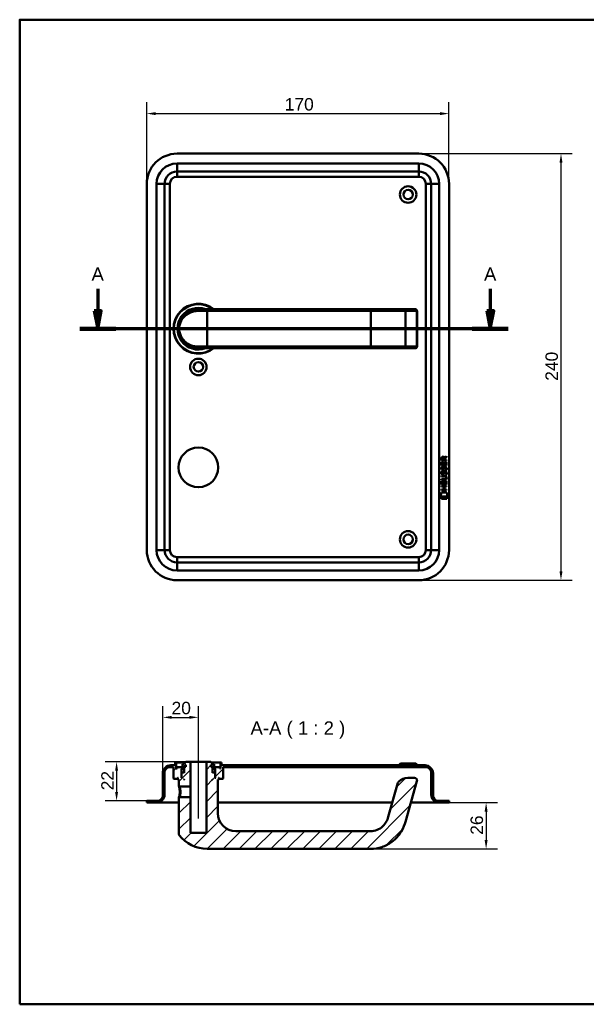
# Model space of a CAD drawing. Header units: millimetres. Extents: x 20 to 833, y 20 to 574.
# Tile 1 of 8: x 20 to 339, y 20 to 574. Entities that reach past the tile are written whole.
import ezdxf

# ---------------------------------------------------------------- set-up
doc = ezdxf.new("R2010")
doc.units = ezdxf.units.MM
doc.header["$LTSCALE"] = 2
for name, color, linetype, lineweight in [('Bemaßungen(DIN)', 7, 'Continuous', 25), ('Mittellinie(DIN)', 7, 'Continuous', 25), ('Schnittansichtslinien(DIN)', 7, 'Continuous', 70), ('Sichtbare Kanten(DIN)', 7, 'Continuous', 50), ('Sichtbare tangentiale Kanten(DIN)', 7, 'Continuous', 50), ('Skizziergeometrie(DIN)', 7, 'Continuous', 50), ('Symbole(DIN)', 7, 'Continuous', 25)]:
    doc.layers.add(name, color=color, linetype=linetype, lineweight=lineweight)
doc.layers.add('Schraffur', color=179, linetype='Continuous', lineweight=9, true_color=0x1e1e47)
doc.styles.add('Aktuell-DINGroßer Text', font='arial.ttf')
doc.styles.add('STANDARD-DIN~0', font='arial.ttf')
doc.dimstyles.new('CAD-LAN', dxfattribs={"dimscale": 2, "dimtxt": 3.5, "dimasz": 2.5, "dimexe": 3.175, "dimexo": 0, "dimgap": 0.8, "dimtad": 1, "dimrnd": 1e-08, "dimtxsty": 'STANDARD-DIN~0', "dimcen": 0.09, "dimdle": 10, "dimclrd": 250, "dimclre": 250, "dimclrt": 250, "dimadec": 0, "dimazin": 2, "dimtfac": 1, "dimtmove": 0, "dimatfit": 3, "dimfxl": 1, "dimtolj": 1, "dimtzin": 0, "dimlwd": 25, "dimlwe": 25, "dimarcsym": 0})

# ---------------------------------------------------------------- blocks, each defined once
blk = doc.blocks.new('Ränder Standardrahmen')
at = {"layer": 'Skizziergeometrie(DIN)', "flags": 128}
blk.add_lwpolyline([(10, 10), (10, 287), (410, 287), (410, 10), (10, 10)], dxfattribs=at)
blk = doc.blocks.new('*D22')
at = {"layer": 'Bemaßungen(DIN)', "color": 250, "linetype": 'Continuous', "lineweight": 25, "true_color": 0x3f3f3f, "transparency": 16777216}
for p, q in [((91.5, 481.62), (91.5, 527.51)), ((261.5, 481.62), (261.5, 527.51)), ((96.5, 521.16), (256.5, 521.16))]:
    blk.add_line(p, q, dxfattribs=at)
at = {"layer": 'Bemaßungen(DIN)', "color": 250, "linetype": 'Continuous', "true_color": 0x3f3f3f, "transparency": 16777216}
for points in [[(96.5, 521.99), (96.5, 520.32), (91.5, 521.16)], [(256.5, 521.99), (256.5, 520.32), (261.5, 521.16)]]:
    blk.add_solid(points, dxfattribs=at)
at = {"layer": 'Defpoints', "color": 0, "linetype": 'Continuous', "transparency": 16777216}
for p in [(261.5, 521.16), (91.5, 481.62), (261.5, 481.62)]:
    blk.add_point(p, dxfattribs=at)
at = {"layer": 'Bemaßungen(DIN)', "color": 250, "linetype": 'Continuous', "lineweight": 25, "true_color": 0x3f3f3f, "transparency": 16777216, "insert": (169.11, 529.9), "char_height": 7, "attachment_point": 1, "style": 'STANDARD-DIN~0'}
blk.add_mtext('\\A1;170', dxfattribs=at)
blk = doc.blocks.new('*D23')
at = {"layer": 'Bemaßungen(DIN)', "color": 250, "linetype": 'Continuous', "lineweight": 25, "true_color": 0x3f3f3f, "transparency": 16777216}
for p, q in [((244.5, 498.62), (330.85, 498.62)), ((324.5, 493.62), (324.5, 263.62)), ((244.5, 258.62), (330.85, 258.62))]:
    blk.add_line(p, q, dxfattribs=at)
at = {"layer": 'Bemaßungen(DIN)', "color": 250, "linetype": 'Continuous', "true_color": 0x3f3f3f, "transparency": 16777216}
for points in [[(323.67, 493.62), (325.34, 493.62), (324.5, 498.62)], [(323.67, 263.62), (325.34, 263.62), (324.5, 258.62)]]:
    blk.add_solid(points, dxfattribs=at)
at = {"layer": 'Defpoints', "color": 0, "linetype": 'Continuous', "transparency": 16777216}
for p in [(244.5, 498.62), (244.5, 258.62), (324.5, 258.62)]:
    blk.add_point(p, dxfattribs=at)
at = {"layer": 'Bemaßungen(DIN)', "color": 250, "linetype": 'Continuous', "lineweight": 25, "true_color": 0x3f3f3f, "transparency": 16777216, "insert": (315.76, 370.84), "char_height": 7, "attachment_point": 1, "rotation": 90, "style": 'STANDARD-DIN~0'}
blk.add_mtext('\\A1;240', dxfattribs=at)
blk = doc.blocks.new('2DTransSchnitt0')
at = {"layer": 'Schnittansichtslinien(DIN)', "linetype": 'Continuous'}
for p, q in [((31.95, 211.28), (31.95, 205.06)), ((142.35, 211.28), (142.35, 205.06)), ((30.95, 205.06), (31.95, 200.06)), ((32.95, 205.06), (30.95, 205.06)), ((31.95, 205.06), (31.95, 200.06)), ((31.95, 200.06), (32.95, 205.06)), ((141.35, 205.06), (142.35, 200.06)), ((143.35, 205.06), (141.35, 205.06)), ((142.35, 205.06), (142.35, 200.06)), ((142.35, 200.06), (143.35, 205.06)), ((147.44, 200.06), (26.87, 200.06))]:
    blk.add_line(p, q, dxfattribs=at)
at = {"layer": 'Schnittansichtslinien(DIN)', "linetype": 'Continuous', "lineweight": 140}
for p, q in [((37.04, 200.06), (26.87, 200.06)), ((147.44, 200.06), (137.27, 200.06))]:
    blk.add_line(p, q, dxfattribs=at)
at = {"layer": 'Schnittansichtslinien(DIN)', "linetype": 'Continuous', "flags": 128}
for points in [[(30.95, 205.06), (31.95, 200.06), (32.95, 205.06), (30.95, 205.06)], [(141.35, 205.06), (142.35, 200.06), (143.35, 205.06), (141.35, 205.06)]]:
    blk.add_lwpolyline(points, dxfattribs=at)
at = {"layer": 'Schnittansichtslinien(DIN)'}
for points in [[(30.95, 205.06), (31.95, 200.06), (32.95, 205.06), (30.95, 205.06)], [(141.35, 205.06), (142.35, 200.06), (143.35, 205.06), (141.35, 205.06)]]:
    blk.add_solid(points, dxfattribs=at)
at = {"layer": 'Schnittansichtslinien(DIN)', "char_height": 3.73, "attachment_point": 7, "style": 'Aktuell-DINGroßer Text'}
for insert in [(30.2, 213.56), (140.6, 213.56)]:
    blk.add_mtext('A', dxfattribs=dict(at, insert=insert))
blk = doc.blocks.new('*D25')
at = {"layer": 'Bemaßungen(DIN)', "color": 250, "linetype": 'Continuous', "lineweight": 25, "true_color": 0x3f3f3f, "transparency": 16777216}
for p, q in [((100.5, 149.96), (100.5, 187.81)), ((120.5, 161.46), (120.5, 187.81)), ((105.5, 181.46), (115.5, 181.46))]:
    blk.add_line(p, q, dxfattribs=at)
at = {"layer": 'Bemaßungen(DIN)', "color": 250, "linetype": 'Continuous', "true_color": 0x3f3f3f, "transparency": 16777216}
for points in [[(105.5, 182.29), (105.5, 180.63), (100.5, 181.46)], [(115.5, 182.29), (115.5, 180.63), (120.5, 181.46)]]:
    blk.add_solid(points, dxfattribs=at)
at = {"layer": 'Defpoints', "color": 0, "linetype": 'Continuous', "transparency": 16777216}
for p in [(120.5, 181.46), (120.5, 161.46), (100.5, 149.96)]:
    blk.add_point(p, dxfattribs=at)
at = {"layer": 'Bemaßungen(DIN)', "color": 250, "linetype": 'Continuous', "lineweight": 25, "true_color": 0x3f3f3f, "transparency": 16777216, "insert": (105.44, 190.21), "char_height": 7, "attachment_point": 1, "style": 'STANDARD-DIN~0'}
blk.add_mtext('\\A1;20', dxfattribs=at)
blk = doc.blocks.new('*D26')
at = {"layer": 'Bemaßungen(DIN)', "color": 250, "linetype": 'Continuous', "lineweight": 25, "true_color": 0x3f3f3f, "transparency": 16777216}
for p, q in [((113.5, 156.46), (68.15, 156.46)), ((74.5, 151.46), (74.5, 139.46)), ((91.5, 134.46), (68.15, 134.46))]:
    blk.add_line(p, q, dxfattribs=at)
at = {"layer": 'Bemaßungen(DIN)', "color": 250, "linetype": 'Continuous', "true_color": 0x3f3f3f, "transparency": 16777216}
for points in [[(73.67, 151.46), (75.34, 151.46), (74.5, 156.46)], [(73.67, 139.46), (75.34, 139.46), (74.5, 134.46)]]:
    blk.add_solid(points, dxfattribs=at)
at = {"layer": 'Defpoints', "color": 0, "linetype": 'Continuous', "transparency": 16777216}
for p in [(113.5, 156.46), (74.5, 134.46), (91.5, 134.46)]:
    blk.add_point(p, dxfattribs=at)
at = {"layer": 'Bemaßungen(DIN)', "color": 250, "linetype": 'Continuous', "lineweight": 25, "true_color": 0x3f3f3f, "transparency": 16777216, "insert": (65.88, 140.42), "char_height": 7, "attachment_point": 1, "rotation": 90, "style": 'STANDARD-DIN~0'}
blk.add_mtext('\\A1;22', dxfattribs=at)
blk = doc.blocks.new('*D27')
at = {"layer": 'Bemaßungen(DIN)', "color": 250, "linetype": 'Continuous', "lineweight": 25, "true_color": 0x3f3f3f, "transparency": 16777216}
for p, q in [((261.5, 133.46), (288.73, 133.46)), ((282.38, 128.46), (282.38, 112.46)), ((217.5, 107.46), (288.73, 107.46))]:
    blk.add_line(p, q, dxfattribs=at)
at = {"layer": 'Bemaßungen(DIN)', "color": 250, "linetype": 'Continuous', "true_color": 0x3f3f3f, "transparency": 16777216}
for points in [[(281.55, 128.46), (283.22, 128.46), (282.38, 133.46)], [(281.55, 112.46), (283.22, 112.46), (282.38, 107.46)]]:
    blk.add_solid(points, dxfattribs=at)
at = {"layer": 'Defpoints', "color": 0, "linetype": 'Continuous', "transparency": 16777216}
for p in [(261.5, 133.46), (217.5, 107.46), (282.38, 107.46)]:
    blk.add_point(p, dxfattribs=at)
at = {"layer": 'Bemaßungen(DIN)', "color": 250, "linetype": 'Continuous', "lineweight": 25, "true_color": 0x3f3f3f, "transparency": 16777216, "insert": (273.64, 115.39), "char_height": 7, "attachment_point": 1, "rotation": 90, "style": 'STANDARD-DIN~0'}
blk.add_mtext('\\A1;26', dxfattribs=at)

msp = doc.modelspace()

# ---------------------------------------------------------------- hatches: boundary and pattern name
at = {"layer": 'Schraffur'}
h = msp.add_hatch(dxfattribs=at)
h.set_pattern_fill('ANSI31', color=256, scale=50.8, style=0)
h.set_pattern_definition([(45, (0, 0), (-4.49013, 4.49013), [])])
edge = h.paths.add_edge_path()
edge.add_spline(control_points=[(109.5038, 115.8014), (109.5026, 115.7189), (109.5126, 115.6054), (109.5927, 115.373), (109.6458, 115.2749), (109.7128, 115.1875)], knot_values=[-0.07374439, -0.07374439, -0.07374439, -0.07374439, -0.03304922, -0.03304922, 0, 0, 0, 0], degree=3, periodic=0)
edge.add_ellipse((125.5038, 127.4613), major_axis=(-15.791, -12.2737), ratio=1, start_angle=0, end_angle=52.1434)
edge.add_line((125.5038, 107.4613), (217.5038, 107.4613))
edge.add_spline(control_points=[(217.5038, 107.4613), (219.6135, 107.4613), (221.7209, 107.8037), (225.7318, 109.1156), (227.6243, 110.0817), (231.6081, 113.004), (233.3467, 115.0213), (235.9804, 119.3674), (236.4892, 121.112), (236.9426, 122.6933)], knot_values=[-1.63341139, -1.63341139, -1.63341139, -1.63341139, -1.29117939, -1.29117939, -0.94883282, -0.94883282, -0.49351106, -0.49351106, 0, 0, 0, 0], degree=3, periodic=0)
edge.add_line((236.9426, 122.6933), (243.496, 145.5478))
edge.add_ellipse((242.0542, 145.9613), major_axis=(1.4419, -0.4135), ratio=1, start_angle=0, end_angle=106)
edge.add_line((242.0542, 147.4613), (238.3507, 147.4613))
edge.add_ellipse((238.3507, 140.4613), major_axis=(0, 7), ratio=1, start_angle=0, end_angle=48.30264)
edge.add_ellipse((234.244, 144.1198), major_axis=(-1.12, 0.9978), ratio=1, start_angle=0, end_angle=25.69736)
edge.add_line((232.8021, 144.5333), (227.33, 125.4496))
edge.add_spline(control_points=[(227.33, 125.4496), (227.0454, 124.4571), (226.6704, 123.4818), (225.8515, 122.0426), (225.2552, 121.1098), (223.3099, 119.3048), (222.228, 118.6096), (219.8215, 117.6547), (218.596, 117.4613), (217.5038, 117.4613)], knot_values=[-1.5570511, -1.5570511, -1.5570511, -1.5570511, -0.98479747, -0.98479747, -0.63926316, -0.63926316, -0.32765966, -0.32765966, 0, 0, 0, 0], degree=3, periodic=0)
edge.add_line((217.5038, 117.4613), (141.5038, 117.4613))
edge.add_ellipse((141.5038, 127.4613), major_axis=(0, -10), ratio=1, start_angle=270, end_angle=360, ccw=False)
edge.add_line((131.5038, 127.4613), (131.5038, 146.4613))
edge.add_line((131.5038, 146.4613), (131.8038, 146.4613))
edge.add_line((131.8038, 146.4613), (132.0038, 146.6613))
edge.add_line((132.0038, 146.6613), (132.0038, 147.2613))
edge.add_line((132.0038, 147.2613), (131.8038, 147.4613))
edge.add_line((131.8038, 147.4613), (132.1038, 147.4613))
edge.add_line((132.1038, 147.4613), (132.1038, 146.9613))
edge.add_line((132.1038, 146.9613), (132.2038, 146.8613))
edge.add_line((132.2038, 146.8613), (134.3038, 146.8613))
edge.add_line((134.3038, 146.8613), (134.5038, 147.0613))
edge.add_line((134.5038, 147.0613), (134.5038, 153.4613))
edge.add_line((134.5038, 153.4613), (248.5038, 153.4613))
edge.add_ellipse((248.5038, 150.4613), major_axis=(0, 3), ratio=1, start_angle=270, end_angle=360, ccw=False)
edge.add_line((251.5038, 150.4613), (251.5038, 137.9613))
edge.add_ellipse((256.0038, 137.9613), major_axis=(-4.5, 0), ratio=1, start_angle=0, end_angle=90)
edge.add_line((256.0038, 133.4613), (261.5038, 133.4613))
edge.add_line((261.5038, 133.4613), (261.5038, 134.4613))
edge.add_line((261.5038, 134.4613), (255.5038, 134.4613))
edge.add_ellipse((255.5038, 137.4613), major_axis=(0, -3), ratio=1, start_angle=270, end_angle=360, ccw=False)
edge.add_line((252.5038, 137.4613), (252.5038, 149.9613))
edge.add_ellipse((248.0038, 149.9613), major_axis=(4.5, 0), ratio=1, start_angle=0, end_angle=90)
edge.add_line((248.0038, 154.4613), (133.5038, 154.4613))
edge.add_line((133.5038, 154.4613), (133.5038, 155.9613))
edge.add_line((133.5038, 155.9613), (133.0038, 155.9613))
edge.add_line((133.0038, 155.9613), (133.0038, 152.6613))
edge.add_line((133.0038, 152.6613), (132.5038, 152.6613))
edge.add_line((132.5038, 152.6613), (132.5038, 153.4613))
edge.add_line((132.5038, 153.4613), (129.5038, 153.4613))
edge.add_line((129.5038, 153.4613), (129.5038, 152.6613))
edge.add_line((129.5038, 152.6613), (130.2538, 152.6613))
edge.add_line((130.2538, 152.6613), (130.0538, 152.4613))
edge.add_line((130.0538, 152.4613), (130.0538, 147.6613))
edge.add_line((130.0538, 147.6613), (130.2538, 147.4613))
edge.add_line((130.2538, 147.4613), (130.0038, 147.4613))
edge.add_line((130.0038, 147.4613), (130.0038, 150.2613))
edge.add_line((130.0038, 150.2613), (129.8038, 150.4613))
edge.add_line((129.8038, 150.4613), (128.7038, 150.4613))
edge.add_line((128.7038, 150.4613), (128.5038, 150.2613))
edge.add_line((128.5038, 150.2613), (128.5038, 153.6613))
edge.add_line((128.5038, 153.6613), (129.4705, 153.6613))
edge.add_line((129.4705, 153.6613), (129.4705, 155.1613))
edge.add_line((129.4705, 155.1613), (128.5038, 155.1613))
edge.add_line((128.5038, 155.1613), (128.5038, 155.4613))
edge.add_line((128.5038, 155.4613), (127.5038, 156.4613))
edge.add_line((127.5038, 156.4613), (125.0038, 156.4613))
edge.add_line((125.0038, 156.4613), (125.0038, 116.4613))
edge.add_line((125.0038, 116.4613), (116.0038, 116.4613))
edge.add_line((116.0038, 116.4613), (116.0038, 136.4613))
edge.add_line((116.0038, 136.4613), (109.8752, 136.4613))
edge.add_spline(control_points=[(109.8752, 136.4613), (109.8136, 136.4012), (109.7518, 136.3413), (109.6278, 136.2211), (109.5656, 136.1608), (109.5038, 136.1006)], knot_values=[-0.05180339, -0.05180339, -0.05180339, -0.05180339, -0.02598799, -0.02598799, 0, 0, 0, 0], degree=3, periodic=0)
edge.add_line((109.5038, 136.1006), (109.5038, 115.8014))
h.paths.add_polyline_path([(127.6038, 154.7613), (127.9679, 154.7613), (127.9679, 153.6613), (127.6038, 153.6613)], flags=0)
h.paths.add_polyline_path([(128.5038, 146.6613), (128.7038, 146.4613), (128.5038, 146.4613)], flags=0)
edge = h.paths.add_edge_path()
edge.add_ellipse((97.5038, 137.4613), major_axis=(3, 0), ratio=1, start_angle=270, end_angle=360)
edge.add_line((100.5038, 137.4613), (100.5038, 149.9613))
edge.add_ellipse((105.0038, 149.9613), major_axis=(0, 4.5), ratio=1, start_angle=0, end_angle=90, ccw=False)
edge.add_line((105.0038, 154.4613), (107.5038, 154.4613))
edge.add_line((107.5038, 154.4613), (107.5038, 155.9613))
edge.add_line((107.5038, 155.9613), (108.0038, 155.9613))
edge.add_line((108.0038, 155.9613), (108.0038, 152.6613))
edge.add_line((108.0038, 152.6613), (108.5038, 152.6613))
edge.add_line((108.5038, 152.6613), (108.5038, 153.4613))
edge.add_line((108.5038, 153.4613), (111.5038, 153.4613))
edge.add_line((111.5038, 153.4613), (111.5038, 152.6613))
edge.add_line((111.5038, 152.6613), (110.7538, 152.6613))
edge.add_line((110.7538, 152.6613), (110.9538, 152.4613))
edge.add_line((110.9538, 152.4613), (110.9538, 147.6613))
edge.add_line((110.9538, 147.6613), (110.7538, 147.4613))
edge.add_line((110.7538, 147.4613), (111.0038, 147.4613))
edge.add_line((111.0038, 147.4613), (111.0038, 150.2613))
edge.add_line((111.0038, 150.2613), (111.2038, 150.4613))
edge.add_line((111.2038, 150.4613), (112.3038, 150.4613))
edge.add_line((112.3038, 150.4613), (112.5038, 150.2613))
edge.add_line((112.5038, 150.2613), (112.5038, 153.6613))
edge.add_line((112.5038, 153.6613), (111.5372, 153.6613))
edge.add_line((111.5372, 153.6613), (111.5372, 155.1613))
edge.add_line((111.5372, 155.1613), (112.5038, 155.1613))
edge.add_line((112.5038, 155.1613), (112.5038, 155.4613))
edge.add_line((112.5038, 155.4613), (113.5038, 156.4613))
edge.add_line((113.5038, 156.4613), (116.0038, 156.4613))
edge.add_line((116.0038, 156.4613), (116.0038, 142.4613))
edge.add_line((116.0038, 142.4613), (109.8764, 142.4613))
edge.add_spline(control_points=[(109.8764, 142.4613), (109.8148, 142.5214), (109.753, 142.5813), (109.629, 142.7015), (109.5668, 142.7618), (109.5038, 142.8221)], knot_values=[-0.05197405, -0.05197405, -0.05197405, -0.05197405, -0.02615171, -0.02615171, -0.00016468, -0.00016468, -0.00016468, -0.00016468], degree=3, periodic=0)
edge.add_line((109.5038, 142.8221), (109.5038, 146.4613))
edge.add_line((109.5038, 146.4613), (109.2038, 146.4613))
edge.add_line((109.2038, 146.4613), (109.0038, 146.6613))
edge.add_line((109.0038, 146.6613), (109.0038, 147.2613))
edge.add_line((109.0038, 147.2613), (109.2038, 147.4613))
edge.add_line((109.2038, 147.4613), (108.9038, 147.4613))
edge.add_line((108.9038, 147.4613), (108.9038, 146.9613))
edge.add_line((108.9038, 146.9613), (108.8038, 146.8613))
edge.add_line((108.8038, 146.8613), (106.7038, 146.8613))
edge.add_line((106.7038, 146.8613), (106.5038, 147.0613))
edge.add_line((106.5038, 147.0613), (106.5038, 153.4613))
edge.add_line((106.5038, 153.4613), (104.5038, 153.4613))
edge.add_ellipse((104.5038, 150.4613), major_axis=(-3, 0), ratio=1, start_angle=270, end_angle=360)
edge.add_line((101.5038, 150.4613), (101.5038, 137.9613))
edge.add_ellipse((97.0038, 137.9613), major_axis=(0, -4.5), ratio=1, start_angle=0, end_angle=90, ccw=False)
edge.add_line((97.0038, 133.4613), (91.5038, 133.4613))
edge.add_line((91.5038, 133.4613), (91.5038, 134.4613))
edge.add_line((91.5038, 134.4613), (97.5038, 134.4613))
h.paths.add_polyline_path([(112.3038, 146.4613), (112.5038, 146.6613), (112.5038, 146.4613)], flags=0)
h.paths.add_polyline_path([(113.0398, 154.7613), (113.4038, 154.7613), (113.4038, 153.6613), (113.0398, 153.6613)], flags=0)

# ---------------------------------------------------------------- linework, layer by layer
at = {"layer": 'Mittellinie(DIN)', "linetype": 'Continuous'}
msp.add_line((120.5038, 124.4613), (120.5038, 161.4613), dxfattribs=at)
at = {"layer": 'Sichtbare Kanten(DIN)'}
for p, q in [((244.5038, 498.6188), (108.5038, 498.6188)), ((108.5038, 488.6188), (244.5038, 488.6188)), ((91.5038, 481.6188), (91.5038, 275.6188)), ((101.5038, 275.6188), (101.5038, 481.6188)), ((251.5038, 481.6188), (251.5038, 275.6188)), ((261.5038, 275.6188), (261.5038, 481.6188)), ((120.5038, 411.1188), (125.5038, 411.1188)), ((217.5038, 411.1188), (125.5038, 411.1188)), ((235.9814, 411.1188), (217.5038, 411.1188)), ((242.5348, 411.1188), (235.9814, 411.1188)), ((242.5348, 411.1188), (242.5542, 411.1188)), ((243.5542, 390.1188), (243.5542, 410.1188)), ((119.8872, 389.1363), (119.8872, 389.1361)), ((125.5038, 389.1188), (120.5038, 389.1188)), ((125.5038, 389.1188), (217.5038, 389.1188)), ((217.5038, 389.1188), (235.9814, 389.1188)), ((235.9814, 389.1188), (242.5348, 389.1188)), ((236.0643, 389.1226), (236.0643, 389.1228)), ((242.5542, 389.1188), (242.5348, 389.1188)), ((257.3179, 325.9487), (257.3201, 327.2621)), ((257.6685, 327.2182), (257.6677, 326.33)), ((258.6854, 326.3292), (258.6861, 327.2174)), ((258.9829, 327.5782), (260.1783, 328.3684)), ((259.0357, 327.1793), (259.035, 326.3289)), ((260.1779, 327.9343), (259.0357, 327.1793)), ((260.1783, 328.3684), (260.1779, 327.9343)), ((257.3157, 323.2184), (257.3173, 325.2227)), ((260.1742, 323.2162), (257.3157, 323.2184)), ((257.3173, 325.2227), (257.6656, 325.2224)), ((260.1763, 325.9464), (257.3179, 325.9487)), ((257.4874, 322.4446), (257.8261, 322.3443)), ((257.6656, 325.2224), (257.6643, 323.5952)), ((257.6643, 323.5952), (258.559, 323.5945)), ((257.6677, 326.33), (258.6854, 326.3292)), ((258.559, 323.5945), (258.5601, 325.0414)), ((258.5601, 325.0414), (258.9086, 325.0412)), ((258.9086, 325.0412), (258.9074, 323.5942)), ((258.9074, 323.5942), (259.826, 323.5935)), ((259.035, 326.3289), (260.1766, 326.328)), ((259.416, 322.1416), (259.4042, 322.1416)), ((259.826, 323.5935), (259.8274, 325.2405)), ((259.8274, 325.2405), (260.1758, 325.2403)), ((260.1758, 325.2403), (260.1742, 323.2162)), ((260.1766, 326.328), (260.1763, 325.9464)), ((257.3106, 316.9909), (257.3109, 317.3679)), ((258.9803, 316.9896), (257.3106, 316.9909)), ((257.3109, 317.3679), (258.9567, 317.3666)), ((257.4854, 319.8981), (257.8241, 319.7977)), ((257.6818, 318.5665), (257.689, 318.5492)), ((257.6838, 321.113), (257.691, 321.0957)), ((258.3656, 318.4687), (258.3764, 318.4856)), ((258.3677, 321.0153), (258.3785, 321.0321)), ((259.4139, 319.595), (259.4022, 319.595)), ((259.8604, 316.2045), (259.8603, 316.2142)), ((257.3049, 311.3103), (257.3052, 311.6874)), ((258.5479, 311.3093), (257.3049, 311.3103)), ((257.3052, 311.6874), (260.1638, 311.6851)), ((257.3071, 312.4808), (257.3087, 314.485)), ((260.1656, 312.4785), (257.3071, 312.4808)), ((257.3087, 314.485), (257.6571, 314.4847)), ((257.3091, 315.0561), (257.3094, 315.4332)), ((258.9549, 315.0548), (257.3091, 315.0561)), ((257.3094, 315.4332), (258.9791, 315.4319)), ((257.6571, 314.4847), (257.6558, 312.8576)), ((257.6558, 312.8576), (258.5505, 312.8569)), ((258.5466, 309.7517), (258.5479, 311.3093)), ((258.5505, 312.8569), (258.5516, 314.3038)), ((258.5516, 314.3038), (258.9001, 314.3035)), ((258.9001, 314.3035), (258.8989, 312.8566)), ((258.8989, 312.8566), (259.8175, 312.8559)), ((258.9042, 311.309), (258.903, 309.7514)), ((260.1635, 311.308), (258.9042, 311.309)), ((259.8175, 312.8559), (259.8188, 314.503)), ((259.8188, 314.503), (260.1672, 314.5027)), ((260.1638, 311.6851), (260.1635, 311.308)), ((260.1672, 314.5027), (260.1656, 312.4785)), ((256.7722, 305.7985), (257.2312, 307.9313)), ((260.6873, 305.7954), (256.7722, 305.7985)), ((257.2307, 304.3707), (257.2316, 305.5127)), ((257.2312, 307.9313), (260.2374, 307.9289)), ((257.2316, 305.5127), (260.2286, 305.5103)), ((257.3033, 309.3756), (257.3036, 309.7527)), ((260.1619, 309.3734), (257.3033, 309.3756)), ((257.3036, 309.7527), (258.5466, 309.7517)), ((258.903, 309.7514), (260.1622, 309.7504)), ((260.1622, 309.7504), (260.1619, 309.3734)), ((260.2286, 305.5103), (260.2277, 304.3683)), ((260.2374, 307.9289), (260.6873, 305.7954)), ((260.2277, 304.3683), (257.2307, 304.3707)), ((244.5038, 268.6188), (108.5038, 268.6188)), ((108.5038, 258.6188), (244.5038, 258.6188)), ((108.0038, 155.9613), (107.5038, 155.9613)), ((107.5038, 155.9613), (107.5038, 154.4613)), ((108.0038, 152.6613), (108.0038, 155.9613)), ((108.0038, 155.9613), (113.0038, 155.9613)), ((112.5038, 155.1613), (111.5372, 155.1613)), ((111.5372, 155.1613), (111.5372, 153.6613)), ((113.5038, 156.4613), (112.5038, 155.4613)), ((112.5038, 155.4613), (112.5038, 155.1613)), ((116.0038, 156.4613), (113.5038, 156.4613)), ((116.0038, 142.4613), (116.0038, 156.4613)), ((116.0038, 156.4613), (125.0038, 156.4613)), ((127.5038, 156.4613), (125.0038, 156.4613)), ((125.0038, 156.4613), (125.0038, 116.4613)), ((128.5038, 155.4613), (127.5038, 156.4613)), ((128.0038, 155.9613), (133.0038, 155.9613)), ((128.5038, 155.1613), (128.5038, 155.4613)), ((129.4705, 155.1613), (128.5038, 155.1613)), ((129.4705, 153.6613), (129.4705, 155.1613)), ((133.5038, 155.9613), (133.0038, 155.9613)), ((133.0038, 155.9613), (133.0038, 152.6613)), ((133.5038, 154.4613), (133.5038, 155.9613)), ((234.2538, 155.4613), (233.2538, 154.4613)), ((234.2538, 155.4613), (242.7538, 155.4613)), ((242.7538, 155.4613), (243.7538, 154.4613)), ((100.5038, 149.9613), (100.5038, 137.4613)), ((101.5038, 137.9613), (101.5038, 150.4613)), ((104.5038, 153.4613), (106.5038, 153.4613)), ((107.5038, 154.4613), (105.0038, 154.4613)), ((106.5038, 153.4613), (106.5038, 147.0613)), ((108.5038, 152.6613), (108.0038, 152.6613)), ((111.5038, 153.4613), (108.5038, 153.4613)), ((108.5038, 153.4613), (108.5038, 152.6613)), ((110.9538, 152.4613), (110.7538, 152.6613)), ((110.7538, 152.6613), (111.5038, 152.6613)), ((110.9538, 147.6613), (110.9538, 152.4613)), ((110.9538, 152.4613), (112.5038, 152.4613)), ((111.2038, 150.4613), (111.0038, 150.2613)), ((111.0038, 150.2613), (111.0038, 147.4613)), ((112.3038, 150.4613), (111.2038, 150.4613)), ((111.5038, 152.6613), (111.5038, 153.4613)), ((111.5038, 153.4613), (112.5038, 153.4613)), ((112.5038, 152.6613), (111.5038, 152.6613)), ((111.5372, 153.6613), (112.5038, 153.6613)), ((112.5038, 150.2613), (112.3038, 150.4613)), ((112.5038, 150.4613), (112.3038, 150.4613)), ((112.5038, 153.6613), (112.5038, 150.2613)), ((113.0398, 154.7613), (113.4038, 154.7613)), ((113.0398, 153.6613), (113.0398, 154.7613)), ((113.4038, 153.6613), (113.0398, 153.6613)), ((113.4038, 154.7613), (113.4038, 153.6613)), ((127.6038, 154.7613), (127.9679, 154.7613)), ((127.6038, 153.6613), (127.6038, 154.7613)), ((127.9679, 153.6613), (127.6038, 153.6613)), ((127.9679, 154.7613), (127.9679, 153.6613)), ((128.5038, 150.2613), (128.5038, 153.6613)), ((128.5038, 153.6613), (129.4705, 153.6613)), ((128.5038, 153.4613), (129.5038, 153.4613)), ((129.5038, 152.6613), (128.5038, 152.6613)), ((128.5038, 152.4613), (130.0538, 152.4613)), ((128.7038, 150.4613), (128.5038, 150.2613)), ((128.7038, 150.4613), (128.5038, 150.4613)), ((129.8038, 150.4613), (128.7038, 150.4613)), ((132.5038, 153.4613), (129.5038, 153.4613)), ((129.5038, 153.4613), (129.5038, 152.6613)), ((129.5038, 152.6613), (130.2538, 152.6613)), ((130.0038, 150.2613), (129.8038, 150.4613)), ((130.0038, 147.4613), (130.0038, 150.2613)), ((130.2538, 152.6613), (130.0538, 152.4613)), ((130.0538, 152.4613), (130.0538, 147.6613)), ((132.5038, 152.6613), (132.5038, 153.4613)), ((133.0038, 152.6613), (132.5038, 152.6613)), ((248.0038, 154.4613), (133.5038, 154.4613)), ((134.5038, 147.0613), (134.5038, 153.4613)), ((134.5038, 153.4613), (248.5038, 153.4613)), ((251.5038, 150.4613), (251.5038, 137.9613)), ((252.5038, 137.4613), (252.5038, 149.9613)), ((106.5038, 147.0613), (106.7038, 146.8613)), ((106.7038, 146.8613), (108.8038, 146.8613)), ((108.8038, 146.8613), (108.9038, 146.9613)), ((108.8038, 146.8613), (109.0038, 146.8613)), ((108.9038, 146.9613), (108.9038, 147.4613)), ((108.9038, 147.4613), (109.2038, 147.4613)), ((109.0038, 146.9613), (108.9038, 146.9613)), ((109.2038, 147.4613), (109.0038, 147.2613)), ((109.0038, 147.2613), (109.0038, 146.6613)), ((109.0038, 146.6613), (109.2038, 146.4613)), ((109.2038, 146.4613), (109.5038, 146.4613)), ((109.5038, 146.4613), (109.5038, 142.8221)), ((110.7538, 147.4613), (110.9538, 147.6613)), ((111.0038, 147.4613), (110.7538, 147.4613)), ((111.0038, 147.6613), (110.9538, 147.6613)), ((112.3038, 146.4613), (112.5038, 146.6613)), ((112.5038, 146.4613), (112.3038, 146.4613)), ((112.5038, 146.6613), (112.5038, 146.4613)), ((128.5038, 146.6613), (128.7038, 146.4613)), ((128.5038, 146.4613), (128.5038, 146.6613)), ((128.7038, 146.4613), (128.5038, 146.4613)), ((130.0538, 147.6613), (130.0038, 147.6613)), ((130.2538, 147.4613), (130.0038, 147.4613)), ((130.0538, 147.6613), (130.2538, 147.4613)), ((131.5038, 127.4613), (131.5038, 146.4613)), ((131.5038, 146.4613), (131.8038, 146.4613)), ((132.0038, 147.2613), (131.8038, 147.4613)), ((131.8038, 147.4613), (132.1038, 147.4613)), ((131.8038, 146.4613), (132.0038, 146.6613)), ((132.0038, 146.6613), (132.0038, 147.2613)), ((132.1038, 146.9613), (132.0038, 146.9613)), ((132.0038, 146.8613), (132.2038, 146.8613)), ((132.1038, 147.4613), (132.1038, 146.9613)), ((132.1038, 146.9613), (132.2038, 146.8613)), ((132.2038, 146.8613), (134.3038, 146.8613)), ((134.3038, 146.8613), (134.5038, 147.0613)), ((232.8021, 144.5333), (227.33, 125.4496)), ((236.9426, 122.6933), (243.496, 145.5478)), ((242.0542, 147.4613), (238.3507, 147.4613)), ((109.5046, 142.8221), (109.8766, 142.4615)), ((109.8764, 142.4613), (116.0038, 142.4613)), ((116.0038, 142.4613), (116.0038, 136.4613)), ((97.5038, 134.4613), (91.5038, 134.4613)), ((91.5038, 134.4613), (91.5038, 133.4613)), ((91.5038, 133.4613), (97.0038, 133.4613)), ((97.0038, 133.4613), (108.5038, 133.4613)), ((108.5038, 133.4613), (109.5038, 133.4613)), ((109.8754, 136.4611), (109.5034, 136.1006)), ((109.5038, 136.1006), (109.5038, 115.8014)), ((116.0038, 136.4613), (109.8752, 136.4613)), ((116.0038, 116.4613), (116.0038, 136.4613)), ((131.5038, 133.4613), (229.6273, 133.4613)), ((240.0303, 133.4613), (244.5038, 133.4613)), ((244.5038, 133.4613), (256.0038, 133.4613)), ((261.5038, 134.4613), (255.5038, 134.4613)), ((256.0038, 133.4613), (261.5038, 133.4613)), ((261.5038, 133.4613), (261.5038, 134.4613)), ((125.0038, 116.4613), (116.0038, 116.4613)), ((217.5038, 117.4613), (141.5038, 117.4613)), ((125.5038, 107.4613), (217.5038, 107.4613))]:
    msp.add_line(p, q, dxfattribs=at)
for centre, radius in [((238.5038, 475.6188), 4.65), ((238.5038, 475.6188), 2.65), ((120.5038, 378.6188), 4.65), ((120.5038, 378.6188), 2.65), ((120.5038, 322.1188), 11.15), ((238.5038, 281.6188), 4.65), ((238.5038, 281.6188), 2.65)]:
    msp.add_circle(centre, radius, dxfattribs=at)
for centre, radius, start, end in [((108.5038, 481.6188), 17, 90, 180), ((244.5038, 481.6188), 17, 0, 90), ((108.5038, 481.6188), 7, 90, 180), ((244.5038, 481.6188), 7, 0, 90), ((120.5038, 400.1188), 14, 51.786789, 308.213211), ((120.5038, 400.1188), 13.8, 52.854196, 307.145804), ((120.5038, 400.1188), 11.7, 70.080283, 289.919717), ((120.5038, 400.1188), 11.6, 71.491372, 288.508628), ((120.5038, 400.1188), 11.5, 73.042574, 286.957426), ((120.5038, 400.1188), 11.3, 76.768028, 283.231972), ((242.5542, 410.1188), 1, 0, 90), ((108.1337, 387.4708), 8.725, 15.919866, 15.921524), ((118.2722, 390.0609), 0.8501, 152.126338, 152.127118), ((118.2722, 390.0609), 0.85, 293.680572, 293.697713), ((118.2722, 390.0609), 0.85, 7.816118, 7.820258), ((242.5542, 390.1188), 1, 270, 0), ((108.5038, 275.6188), 17, 180, 270), ((108.5038, 275.6188), 7, 180, 270), ((244.5038, 275.6188), 17, 270, 0), ((244.5038, 275.6188), 7, 270, 0), ((105.0038, 149.9613), 4.5, 90, 180), ((104.5038, 150.4613), 3, 90, 180), ((248.0038, 149.9613), 4.5, 0, 90), ((248.5038, 150.4613), 3, 0, 90), ((234.244, 144.1198), 1.5, 138.30264, 164), ((238.3507, 140.4613), 7, 90, 138.30264), ((242.0542, 145.9613), 1.5, 344, 90), ((97.0038, 137.9613), 4.5, 270, 0), ((97.5038, 137.4613), 3, 270, 0), ((256.0038, 137.9613), 4.5, 180, 270), ((255.5038, 137.4613), 3, 180, 270), ((141.5038, 127.4613), 10, 180, 270), ((125.5038, 127.4613), 20, 217.8566, 270)]:
    msp.add_arc(centre, radius, start, end, dxfattribs=at)
for centre, major_axis, ratio, start_param, end_param in [((258.8471, 326.4454), (-0.9765, 1.2741), 0.51804149, 5.90436126, 6.87710571), ((257.4542, 326.3647), (1.2419, 1.6396), 0.59949376, 5.87816498, 6.70897252), ((258.7563, 320.4547), (-0.8393, -1.6425), 0.45910241, 2.83459506, 3.35598286), ((259.0336, 321.9239), (-1.192, -3.5398), 0.22151613, 5.96789791, 6.02703889), ((258.9498, 324.2236), (-1.1034, -3.2961), 0.23129477, 5.95405459, 6.01501397), ((258.4348, 319.3691), (-0.5826, -1.0124), 0.54160498, 5.89850192, 6.35633323), ((258.4291, 321.9069), (-0.5741, -1.0041), 0.54384094, 5.89502306, 6.35531677), ((258.3072, 318.4932), (-0.0982, -0.1394), 0.36417158, 1.34290001, 1.65097814), ((258.3092, 321.0398), (-0.0982, -0.1394), 0.36417157, 1.34290001, 1.65097815), ((255.1395, 319.7369), (4.8083, -4.3226), 0.37420137, 5.88811297, 6.60645232), ((255.1356, 312.6928), (4.8136, 4.3126), 0.37426609, 5.95992819, 6.67839211), ((236.4272, 336.0414), (23.2662, -20.361), 0.13713392, 6.12750203, 6.40243503), ((258.7555, 317.9104), (-0.838, -1.6403), 0.45945215, 2.83441855, 3.35611135)]:
    msp.add_ellipse(centre, major_axis=major_axis, ratio=ratio, start_param=start_param, end_param=end_param, dxfattribs=at)
for points, knots in [([(120.5038, 411.1188), (119.6381, 411.1188), (117.9235, 410.9113), (114.8402, 409.7854), (111.7698, 407.3215), (109.8532, 403.7194), (109.3876, 400.1283), (109.6716, 397.8913), (110.1781, 396.2593), (110.8415, 394.7522), (112.3684, 392.4331), (114.8397, 390.4522), (117.926, 389.3259), (119.6381, 389.1188), (120.5038, 389.1188)], [-3.42613344, -3.42613344, -3.42613344, -3.42613344, -3.18140962, -2.9366858, -2.44723817, -1.95779053, -1.71306672, -1.4683429, -1.34598099, -1.22361908, -0.97889527, -0.48944763, -0.24472382, 0, 0, 0, 0]), ([(259.8603, 316.2142), (259.8603, 316.2609), (259.8579, 316.3078), (259.8417, 316.4431), (259.8193, 316.5308), (259.7448, 316.6814), (259.6985, 316.7428), (259.5785, 316.8486), (259.5076, 316.8886), (259.2906, 316.9721), (259.131, 316.9895), (258.9803, 316.9896)], [-0.133946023, -0.133946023, -0.133946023, -0.133946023, -0.119961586, -0.119961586, -0.09310912, -0.09310912, -0.069646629, -0.069646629, -0.045196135, -0.045196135, 0, 0, 0, 0]), ([(110.069, 139.4613), (110.0698, 138.9568), (109.9804, 137.9405), (109.7101, 136.7488), (109.5315, 136.1864), (109.5036, 136.1009), (109.5034, 136.1006)], [-2.115049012, -2.115049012, -2.115049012, -2.115049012, -1.96399314, -1.812916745, -1.661840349, -1.586506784, -1.586506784, -1.586506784, -1.586506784]), ([(109.5046, 142.8221), (109.5049, 142.8218), (109.5281, 142.7506), (109.6206, 142.4549), (109.8611, 141.5892), (110.0675, 140.4705), (110.069, 139.4615), (110.069, 139.4614), (110.069, 139.4613), (110.069, 139.4613)], [-0.528559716, -0.528559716, -0.528559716, -0.528559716, -0.453229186, -0.33992189, -0.302152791, 0, 0, 0, 0.000020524, 0.000020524, 0.000020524, 0.000020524]), ([(109.8752, 136.4613), (109.8754, 136.4613), (109.8844, 136.4869), (109.9018, 136.5372), (109.9368, 136.638), (110.0058, 136.8386), (110.0839, 137.1165), (110.162, 137.3945), (110.249, 137.749), (110.3141, 138.153), (110.3793, 138.557), (110.4225, 139.011), (110.4217, 139.4613)], [3.701568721, 3.701568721, 3.701568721, 3.701568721, 3.776909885, 3.776909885, 3.776909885, 3.927986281, 3.927986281, 3.927986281, 4.079062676, 4.079062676, 4.079062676, 4.230118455, 4.230118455, 4.230118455, 4.230118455]), ([(110.4217, 139.4613), (110.4217, 139.4613), (110.4217, 139.4614), (110.4217, 139.4615), (110.4202, 140.3621), (110.243, 141.2489), (110.0856, 141.8054), (110.0659, 141.8749), (110.0466, 141.9397), (110.0283, 141.9992), (109.9736, 142.1779), (109.9288, 142.3092), (109.9029, 142.3849), (109.8855, 142.4354), (109.8766, 142.4613), (109.8764, 142.4613)], [2.115048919, 2.115048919, 2.115048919, 2.115048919, 2.115069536, 2.115069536, 2.115069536, 2.417222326, 2.417222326, 2.417222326, 2.454991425, 2.454991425, 2.454991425, 2.568298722, 2.568298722, 2.568298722, 2.643879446, 2.643879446, 2.643879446, 2.643879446]), ([(227.33, 125.4496), (227.0454, 124.4571), (226.6704, 123.4818), (225.8515, 122.0426), (225.2552, 121.1098), (223.3099, 119.3048), (222.228, 118.6096), (219.8215, 117.6547), (218.596, 117.4613), (217.5038, 117.4613)], [-1.5570511, -1.5570511, -1.5570511, -1.5570511, -0.98479747, -0.98479747, -0.63926316, -0.63926316, -0.32765966, -0.32765966, 0, 0, 0, 0]), ([(217.5038, 107.4613), (219.6135, 107.4613), (221.7209, 107.8037), (225.7318, 109.1156), (227.6243, 110.0817), (231.6081, 113.004), (233.3467, 115.0213), (235.9804, 119.3674), (236.4892, 121.112), (236.9426, 122.6933)], [-1.63341139, -1.63341139, -1.63341139, -1.63341139, -1.29117939, -1.29117939, -0.94883282, -0.94883282, -0.49351106, -0.49351106, 0, 0, 0, 0]), ([(109.5026, 115.8014), (109.5026, 115.7189), (109.5126, 115.6054), (109.5927, 115.373), (109.6458, 115.2749), (109.7132, 115.1878)], [-0.0737443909, -0.0737443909, -0.0737443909, -0.0737443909, -0.0330492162, -0.0330492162, 0, 0, 0, 0])]:
    msp.add_open_spline(points, degree=3, knots=knots, dxfattribs=at)
for points in [[(257.3201, 327.2621), (257.3342, 327.7037), (257.5663, 328.1658), (258.1792, 328.1654)], [(258.6861, 327.2174), (258.6863, 327.4905), (258.5993, 327.8159), (258.1839, 327.8162)], [(257.3639, 320.9662), (257.2733, 321.2069), (257.2444, 321.4402), (257.2863, 321.7684)], [(257.2863, 321.7684), (257.3041, 321.9076), (257.3455, 322.1146), (257.4164, 322.2877)], [(257.4164, 322.2877), (257.4359, 322.3372), (257.4874, 322.4446), (257.4874, 322.4446)], [(257.6711, 321.8798), (257.6071, 321.6273), (257.6008, 321.403), (257.6592, 321.187)], [(257.8261, 322.3443), (257.8261, 322.3442), (257.7061, 322.0177), (257.6711, 321.8798)], [(258.3785, 321.0321), (258.4472, 321.1418), (258.5041, 321.3052), (258.5591, 321.5504)], [(258.5591, 321.5504), (258.6432, 321.9183), (258.7454, 322.1296), (258.8865, 322.2971)], [(258.8984, 321.4), (258.844, 321.1601), (258.7816, 320.9951), (258.7057, 320.8573)], [(258.8865, 322.2971), (258.9794, 322.4074), (259.1097, 322.4796), (259.2894, 322.5037)], [(258.9472, 321.5987), (258.9394, 321.5686), (258.8992, 321.4024), (258.8984, 321.4)], [(259.1331, 322.0236), (259.0624, 321.9351), (259.0018, 321.7969), (258.9472, 321.5987)], [(259.4042, 322.1416), (259.2825, 322.1417), (259.2073, 322.1089), (259.1331, 322.0236)], [(259.2894, 322.5037), (259.5767, 322.542), (259.8595, 322.4418), (260.0532, 322.1253)], [(259.8218, 321.0975), (259.8908, 321.4307), (259.8904, 321.7067), (259.7842, 321.904)], [(260.0532, 322.1253), (260.1632, 321.9447), (260.217, 321.7257), (260.2167, 321.456)], [(260.2167, 321.456), (260.2167, 321.3711), (260.21, 321.2854), (260.2014, 321.1904)], [(257.3618, 318.4196), (257.2713, 318.6603), (257.2424, 318.8937), (257.2843, 319.2219)], [(257.2843, 319.2219), (257.3021, 319.3611), (257.3435, 319.568), (257.4144, 319.7412)], [(257.9211, 317.9589), (257.6977, 317.9919), (257.4681, 318.1372), (257.3618, 318.4196)], [(257.9232, 320.5055), (257.6998, 320.5385), (257.4701, 320.6838), (257.3639, 320.9662)], [(257.4144, 319.7412), (257.4339, 319.7906), (257.4854, 319.898), (257.4854, 319.8981)], [(257.6691, 319.3332), (257.605, 319.0807), (257.5988, 318.8565), (257.6572, 318.6405)], [(257.8241, 319.7977), (257.824, 319.7977), (257.7041, 319.4711), (257.6691, 319.3332)], [(257.8938, 318.3364), (258.0407, 318.2765), (258.2291, 318.3123), (258.3344, 318.4269)], [(257.8958, 320.883), (258.0428, 320.8231), (258.2312, 320.8588), (258.3365, 320.9734)], [(258.0758, 317.9462), (257.9752, 317.9476), (257.9542, 317.9541), (257.9211, 317.9589)], [(258.0778, 320.4928), (257.9772, 320.4941), (257.9562, 320.5007), (257.9232, 320.5055)], [(258.7037, 318.3107), (258.5883, 318.1009), (258.3933, 317.9422), (258.0758, 317.9462)], [(258.7057, 320.8573), (258.5904, 320.6474), (258.3953, 320.4887), (258.0778, 320.4928)], [(258.3764, 318.4856), (258.4452, 318.5952), (258.5021, 318.7587), (258.5571, 319.0039)], [(258.5571, 319.0039), (258.6411, 319.3717), (258.7434, 319.583), (258.8844, 319.7505)], [(258.8964, 318.8535), (258.8419, 318.6136), (258.7795, 318.4486), (258.7037, 318.3107)], [(258.8844, 319.7505), (258.9774, 319.8608), (259.1077, 319.9331), (259.2874, 319.9571)], [(258.9451, 319.0521), (258.9374, 319.022), (258.8972, 318.8558), (258.8964, 318.8535)], [(259.1311, 319.4771), (259.0604, 319.3885), (258.9998, 319.2503), (258.9451, 319.0521)], [(259.4022, 319.595), (259.2805, 319.5951), (259.2053, 319.5624), (259.1311, 319.4771)], [(259.2874, 319.9571), (259.5747, 319.9955), (259.8575, 319.8953), (260.0511, 319.5788)], [(259.606, 318.0123), (259.6061, 318.0124), (259.7608, 318.2663), (259.8198, 318.5509)], [(259.9747, 317.9255), (259.9543, 317.9302), (259.6061, 318.0123), (259.606, 318.0123)], [(259.608, 320.5588), (259.6081, 320.5589), (259.7628, 320.8129), (259.8218, 321.0975)], [(259.9767, 320.4721), (259.9563, 320.4768), (259.6081, 320.5588), (259.608, 320.5588)], [(259.8198, 318.5509), (259.8887, 318.8841), (259.8884, 319.1602), (259.7822, 319.3574)], [(260.1994, 318.6439), (260.1695, 318.3128), (260.0115, 317.9831), (259.9747, 317.9255)], [(260.2014, 321.1904), (260.1715, 320.8594), (260.0135, 320.5297), (259.9767, 320.4721)], [(260.0511, 319.5788), (260.1612, 319.3981), (260.2149, 319.1792), (260.2147, 318.9094)], [(260.2147, 318.9094), (260.2146, 318.8245), (260.2079, 318.7388), (260.1994, 318.6439)]]:
    msp.add_open_spline(points, degree=3, dxfattribs=at)
at = {"layer": 'Sichtbare tangentiale Kanten(DIN)'}
for p, q in [((244.5038, 493.1188), (108.5038, 493.1188)), ((108.5038, 493.1188), (108.5038, 488.6188)), ((244.5038, 493.1188), (244.5038, 488.6188)), ((108.5038, 485.6188), (108.5038, 488.6188)), ((244.5038, 485.6188), (244.5038, 488.6188)), ((108.5038, 485.6188), (244.5038, 485.6188)), ((97.0038, 481.6188), (97.0038, 275.6188)), ((97.0038, 481.6188), (101.5038, 481.6188)), ((104.5038, 481.6188), (101.5038, 481.6188)), ((104.5038, 275.6188), (104.5038, 481.6188)), ((248.5038, 481.6188), (248.5038, 275.6188)), ((248.5038, 481.6188), (251.5038, 481.6188)), ((256.0038, 481.6188), (251.5038, 481.6188)), ((256.0038, 275.6188), (256.0038, 481.6188)), ((125.5038, 410.1188), (120.2407, 410.1188)), ((125.5038, 411.1188), (125.5038, 410.1188)), ((125.5038, 410.1188), (217.5038, 410.1188)), ((125.5038, 390.1188), (125.5038, 410.1188)), ((217.5038, 411.1188), (217.5038, 410.1188)), ((217.5038, 410.1188), (236.9426, 410.1188)), ((217.5038, 390.1188), (217.5038, 410.1188)), ((236.9426, 410.1188), (243.496, 410.1188)), ((236.9426, 410.1188), (236.9426, 390.1188)), ((243.5542, 410.1188), (243.496, 410.1188)), ((243.496, 410.1188), (243.496, 390.1188)), ((110.0681, 396.641), (110.0684, 396.6414)), ((120.2407, 390.1188), (125.5038, 390.1188)), ((125.5038, 389.1188), (125.5038, 390.1188)), ((217.5038, 390.1188), (125.5038, 390.1188)), ((236.9426, 390.1188), (217.5038, 390.1188)), ((217.5038, 389.1188), (217.5038, 390.1188)), ((243.496, 390.1188), (236.9426, 390.1188)), ((243.496, 390.1188), (243.5542, 390.1188)), ((101.5038, 275.6188), (97.0038, 275.6188)), ((101.5038, 275.6188), (104.5038, 275.6188)), ((244.5038, 271.6188), (108.5038, 271.6188)), ((108.5038, 268.6188), (108.5038, 271.6188)), ((244.5038, 268.6188), (244.5038, 271.6188)), ((251.5038, 275.6188), (248.5038, 275.6188)), ((251.5038, 275.6188), (256.0038, 275.6188)), ((108.5038, 268.6188), (108.5038, 264.1188)), ((244.5038, 268.6188), (244.5038, 264.1188)), ((108.5038, 264.1188), (244.5038, 264.1188))]:
    msp.add_line(p, q, dxfattribs=at)
for centre, radius, start, end in [((108.5038, 481.6188), 11.5, 90, 180), ((244.5038, 481.6188), 11.5, 0, 90), ((108.5038, 481.6188), 4, 90, 180), ((244.5038, 481.6188), 4, 0, 90), ((108.5038, 275.6188), 11.5, 180, 270), ((108.5038, 275.6188), 4, 180, 270), ((244.5038, 275.6188), 11.5, 270, 0), ((244.5038, 275.6188), 4, 270, 0)]:
    msp.add_arc(centre, radius, start, end, dxfattribs=at)
for centre, major_axis, ratio, start_param, end_param in [((120.5038, 410.1188), (0, 1), 0.26315789, 0, 1.57079633), ((235.9814, 410.1188), (0, 1), 0.9612617, 4.71238898, 6.28318531), ((242.5348, 410.1188), (0, 1), 0.9612617, 4.71238898, 6.28318531), ((120.5038, 390.1188), (0, -1), 0.26315789, 4.71238898, 6.28318531), ((235.9814, 390.1188), (0, -1), 0.9612617, 0, 1.57079633), ((242.5348, 390.1188), (0, -1), 0.9612617, 0, 1.57079633)]:
    msp.add_ellipse(centre, major_axis=major_axis, ratio=ratio, start_param=start_param, end_param=end_param, dxfattribs=at)
msp.add_open_spline([(120.2407, 390.1188), (119.4123, 390.1188), (118.5928, 390.213), (117.8141, 390.388), (117.0354, 390.5631), (116.2972, 390.819), (115.6078, 391.1397), (114.2289, 391.7812), (113.0469, 392.6816), (112.0964, 393.7849), (111.6212, 394.3365), (111.2034, 394.9389), (110.8525, 395.5964), (110.6771, 395.9251), (110.5184, 396.2676), (110.3785, 396.6243), (110.2385, 396.9811), (110.1173, 397.352), (110.0185, 397.7348), (109.8208, 398.5005), (109.7115, 399.314), (109.7129, 400.1288), (109.7142, 400.9436), (109.8263, 401.7598), (110.0223, 402.5222), (110.4142, 404.047), (111.1491, 405.3568), (112.105, 406.4598), (113.0608, 407.5627), (114.2331, 408.4587), (115.6084, 409.0985), (116.2961, 409.4184), (117.0341, 409.6743), (117.813, 409.8494), (118.592, 410.0245), (119.4123, 410.1188), (120.2407, 410.1188)], degree=3, knots=[0, 0, 0, 0, 0.24472382, 0.24472382, 0.24472382, 0.48944763, 0.48944763, 0.48944763, 0.97889527, 0.97889527, 0.97889527, 1.22361908, 1.22361908, 1.22361908, 1.34598099, 1.34598099, 1.34598099, 1.4683429, 1.4683429, 1.4683429, 1.71306672, 1.71306672, 1.71306672, 1.95779053, 1.95779053, 1.95779053, 2.44723817, 2.44723817, 2.44723817, 2.9366858, 2.9366858, 2.9366858, 3.18140962, 3.18140962, 3.18140962, 3.42613344, 3.42613344, 3.42613344, 3.42613344], dxfattribs=at)

# ---------------------------------------------------------------- block references
at = {"xscale": 2, "yscale": 2, "zscale": 2}
msp.add_blockref('Ränder Standardrahmen', (0, 0), dxfattribs=at)
at = {"layer": 'Schnittansichtslinien(DIN)', "xscale": 2, "yscale": 2, "zscale": 2}
msp.add_blockref('2DTransSchnitt0', (0, 0), dxfattribs=at)

# ---------------------------------------------------------------- texts
at = {"layer": 'Symbole(DIN)', "color": 7, "insert": (149.8316, 169.4613), "char_height": 7.4676, "attachment_point": 7, "style": 'Aktuell-DINGroßer Text'}
msp.add_mtext('A-A ( 1 : 2 )', dxfattribs=at)

# ---------------------------------------------------------------- dimensions: what is measured, and where the dimension line sits
at = {"layer": 'Bemaßungen(DIN)', "color": 250, "linetype": 'Continuous', "lineweight": 25, "true_color": 0x3f3f3f}
for base, p1, p2, angle, picture, middle in [((261.5038, 521.1554), (91.5038, 481.6188), (261.5038, 481.6188), 180, '*D22', (176.5038, 521.1554)), ((324.5038, 258.6188), (244.5038, 498.6188), (244.5038, 258.6188), 90, '*D23', (324.5038, 378.6188)), ((120.5038, 181.4613), (100.5038, 149.9613), (120.5038, 161.4613), 180, '*D25', (110.5038, 181.4613)), ((74.5038, 134.4613), (113.5038, 156.4613), (91.5038, 134.4613), 90, '*D26', (74.5038, 145.4613)), ((282.3841, 107.4613), (261.5038, 133.4613), (217.5038, 107.4613), 90, '*D27', (282.3841, 120.4613))]:
    dim = msp.add_linear_dim(base=base, p1=p1, p2=p2, angle=angle, dimstyle='CAD-LAN', override={"dimgap": 0.8, "dimdec": 2, "dimtol": 0, "dimlim": 0, "dimtp": 0, "dimtm": 0, "dimtdec": 2, "dimtofl": 0, "dimatfit": 1}, dxfattribs=at)
    dim.commit()
    dim.dimension.update_dxf_attribs({"geometry": picture, "text_midpoint": middle, "dimtype": 160})

doc.saveas('drawing.dxf')
